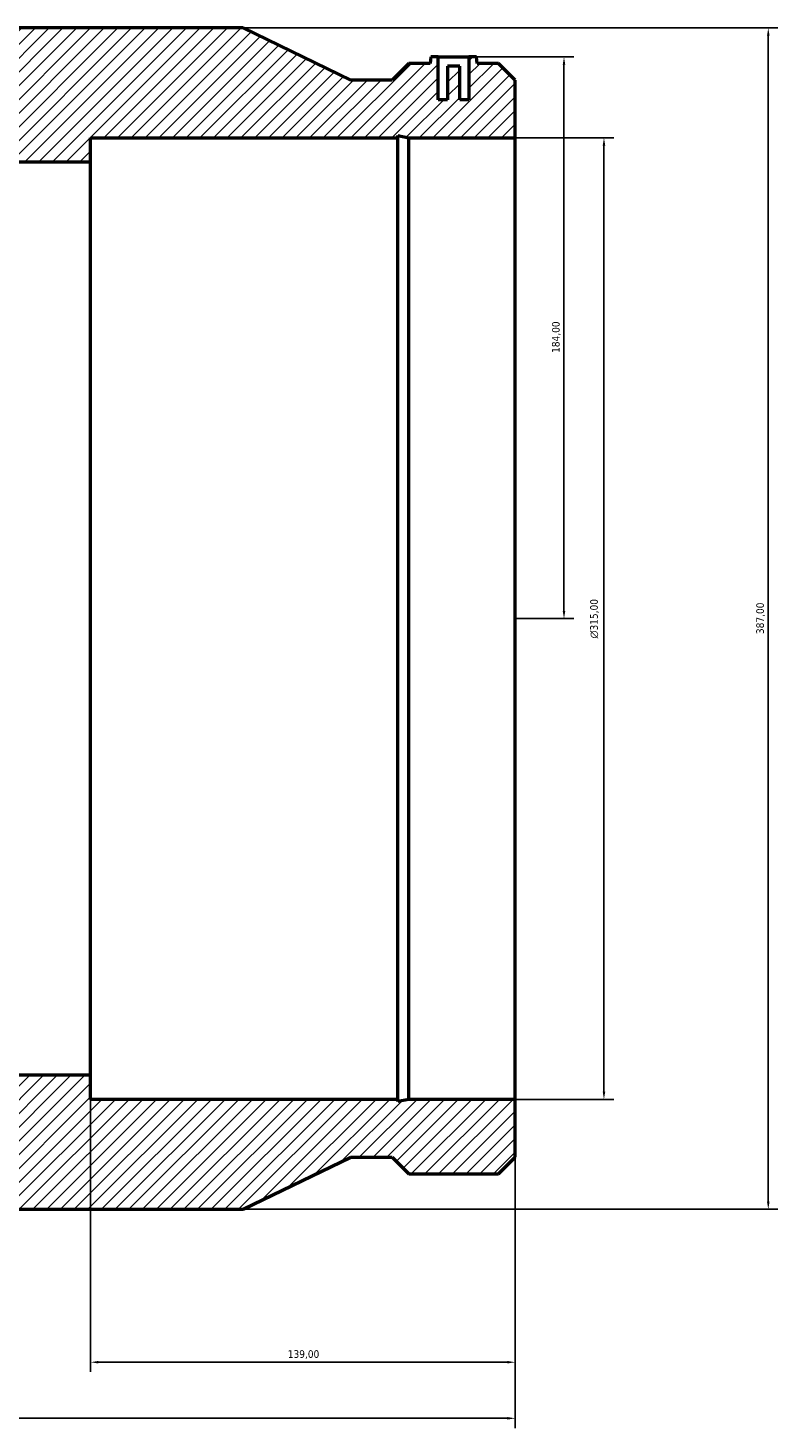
# Model space of a CAD drawing. Header units: millimetres. Extents: x -226 to 1440, y -277 to 1632.
# Tile 6 of 7: x 550 to 795, y 1162 to 1621. Entities that reach past the tile are written whole.
import ezdxf

# ---------------------------------------------------------------- set-up
doc = ezdxf.new("R2010")
doc.units = ezdxf.units.MM
for name, color, linetype, lineweight in [('Dimension (ISO)', 7, 'Continuous', 25), ('Hatch (ISO)', 7, 'Continuous', 18), ('Visible (ISO)', 7, 'Continuous', 50)]:
    doc.layers.add(name, color=color, linetype=linetype, lineweight=lineweight)
doc.styles.add('Note Text (ISO)', font='tahoma.ttf')
doc.dimstyles.new('Default (ISO)', dxfattribs={"dimtxt": 2.5, "dimasz": 2.5, "dimexe": 3.175, "dimexo": 0, "dimgap": 0.762, "dimtad": 1, "dimrnd": 1e-08, "dimzin": 0, "dimtxsty": 'Note Text (ISO)', "dimcen": 0.09, "dimdle": 10, "dimclrd": 256, "dimclre": 256, "dimclrt": 232, "dimazin": 0, "dimtfac": 1.40208, "dimtmove": 0, "dimatfit": 3, "dimfxl": 1, "dimtolj": 1, "dimtzin": 0, "dimlwd": -1, "dimlwe": -1, "dimarcsym": 0})

# ---------------------------------------------------------------- blocks, each defined once
blk = doc.blocks.new('*D7')
at = {"layer": 'Defpoints', "color": 0, "transparency": 16777216}
for p in [(570.03, 1277.51), (709.03, 1269.64), (570.03, 1183.51)]:
    blk.add_point(p, dxfattribs=at)
at = {"layer": 'Dimension (ISO)', "transparency": 16777216}
for p, q in [((570.03, 1277.51), (570.03, 1180.34)), ((709.03, 1269.64), (709.03, 1180.34)), ((706.53, 1183.51), (572.53, 1183.51))]:
    blk.add_line(p, q, dxfattribs=at)
for points in [[(572.53, 1183.93), (572.53, 1183.1), (570.03, 1183.51)], [(706.53, 1183.93), (706.53, 1183.1), (709.03, 1183.51)]]:
    blk.add_solid(points, dxfattribs=at)
at = {"layer": 'Dimension (ISO)', "color": 232, "true_color": 0xca0064, "transparency": 16777216, "insert": (634.58, 1187.45), "char_height": 2.5, "attachment_point": 1, "style": 'Note Text (ISO)'}
blk.add_mtext('\\A1;139,00', dxfattribs=at)
blk = doc.blocks.new('*D8')
at = {"layer": 'Defpoints', "color": 0, "transparency": 16777216}
for p in [(709.03, 1584.64), (709.03, 1269.64), (738.12, 1269.64)]:
    blk.add_point(p, dxfattribs=at)
at = {"layer": 'Dimension (ISO)', "transparency": 16777216}
for p, q in [((709.03, 1584.64), (741.3, 1584.64)), ((738.12, 1582.14), (738.12, 1272.14)), ((709.03, 1269.64), (741.3, 1269.64))]:
    blk.add_line(p, q, dxfattribs=at)
for points in [[(737.71, 1582.14), (738.54, 1582.14), (738.12, 1584.64)], [(737.71, 1272.14), (738.54, 1272.14), (738.12, 1269.64)]]:
    blk.add_solid(points, dxfattribs=at)
at = {"layer": 'Dimension (ISO)', "color": 232, "true_color": 0xca0064, "transparency": 16777216, "insert": (733.6, 1420.65), "char_height": 2.5, "attachment_point": 1, "rotation": 90, "style": 'Note Text (ISO)'}
blk.add_mtext('\\A1;\\fAIGDT|b0|i0;\\H2.5000;\\ln\\fTahoma|b0|i0;\\H2.5000;315,00', dxfattribs=at)
blk = doc.blocks.new('*D9')
at = {"layer": 'Defpoints', "color": 0, "transparency": 16777216}
for p in [(619.93, 1620.64), (619.93, 1233.64), (791.93, 1233.64)]:
    blk.add_point(p, dxfattribs=at)
at = {"layer": 'Dimension (ISO)', "transparency": 16777216}
for p, q in [((619.93, 1620.64), (795.11, 1620.64)), ((791.93, 1618.14), (791.93, 1236.14)), ((619.93, 1233.64), (795.11, 1233.64))]:
    blk.add_line(p, q, dxfattribs=at)
for points in [[(791.51, 1618.14), (792.35, 1618.14), (791.93, 1620.64)], [(791.51, 1236.14), (792.35, 1236.14), (791.93, 1233.64)]]:
    blk.add_solid(points, dxfattribs=at)
at = {"layer": 'Dimension (ISO)', "color": 232, "true_color": 0xca0064, "transparency": 16777216, "insert": (787.99, 1422.08), "char_height": 2.5, "attachment_point": 1, "rotation": 90, "style": 'Note Text (ISO)'}
blk.add_mtext('\\A1;387,00', dxfattribs=at)
blk = doc.blocks.new('*D10')
at = {"layer": 'Defpoints', "color": 0, "transparency": 16777216}
for p in [(693.88, 1611.14), (709.03, 1427.14), (725.03, 1427.14)]:
    blk.add_point(p, dxfattribs=at)
at = {"layer": 'Dimension (ISO)', "transparency": 16777216}
for p, q in [((693.88, 1611.14), (728.21, 1611.14)), ((725.03, 1608.64), (725.03, 1429.64)), ((709.03, 1427.14), (728.21, 1427.14))]:
    blk.add_line(p, q, dxfattribs=at)
for points in [[(724.61, 1608.64), (725.45, 1608.64), (725.03, 1611.14)], [(724.61, 1429.64), (725.45, 1429.64), (725.03, 1427.14)]]:
    blk.add_solid(points, dxfattribs=at)
at = {"layer": 'Dimension (ISO)', "color": 232, "true_color": 0xca0064, "transparency": 16777216, "insert": (721.09, 1514.19), "char_height": 2.5, "attachment_point": 1, "rotation": 90, "style": 'Note Text (ISO)'}
blk.add_mtext('\\A1;184,00', dxfattribs=at)
blk = doc.blocks.new('*D11')
at = {"layer": 'Defpoints', "color": 0, "transparency": 16777216}
for p in [(304.03, 1427.14), (709.03, 1269.64), (304.03, 1165.14)]:
    blk.add_point(p, dxfattribs=at)
at = {"layer": 'Dimension (ISO)', "transparency": 16777216}
for p, q in [((304.03, 1427.14), (304.03, 1161.96)), ((709.03, 1269.64), (709.03, 1161.96)), ((706.53, 1165.14), (306.53, 1165.14))]:
    blk.add_line(p, q, dxfattribs=at)
for points in [[(306.53, 1165.56), (306.53, 1164.72), (304.03, 1165.14)], [(706.53, 1165.56), (706.53, 1164.72), (709.03, 1165.14)]]:
    blk.add_solid(points, dxfattribs=at)
at = {"layer": 'Dimension (ISO)', "color": 232, "true_color": 0xca0064, "transparency": 16777216, "insert": (501.42, 1169.07), "char_height": 2.5, "attachment_point": 1, "style": 'Note Text (ISO)'}
blk.add_mtext('\\A1;405,00', dxfattribs=at)

msp = doc.modelspace()

# ---------------------------------------------------------------- hatches: boundary and pattern name
at = {"layer": 'Hatch (ISO)'}
h = msp.add_hatch(dxfattribs=at)
h.set_pattern_fill('ANSI31', color=256, scale=25.4, style=0)
h.set_pattern_definition([(45, (0, 0), (-2.245064, 2.245064), [])])
edge = h.paths.add_edge_path()
edge.add_ellipse((624.094, 1427.14), major_axis=(-297.651, 117.66), ratio=1, start_angle=0, end_angle=43.13719)
edge.add_ellipse((385.031, 1332.64), major_axis=(-58.589, -23.16), ratio=1, start_angle=0, end_angle=68.4314)
edge.add_line((385.031, 1269.64), (385.031, 1250.706))
edge.add_line((385.031, 1250.706), (390.488, 1245.25))
edge.add_line((390.488, 1245.25), (419.885, 1245.25))
edge.add_line((419.885, 1245.25), (425.341, 1250.706))
edge.add_line((425.341, 1250.706), (438.778, 1250.706))
edge.add_line((438.778, 1250.706), (474.131, 1233.64))
edge.add_line((474.131, 1233.64), (619.931, 1233.64))
edge.add_line((619.931, 1233.64), (655.285, 1250.706))
edge.add_line((655.285, 1250.706), (668.721, 1250.706))
edge.add_line((668.721, 1250.706), (674.178, 1245.25))
edge.add_line((674.178, 1245.25), (703.575, 1245.25))
edge.add_line((703.575, 1245.25), (709.031, 1250.706))
edge.add_line((709.031, 1250.706), (709.031, 1269.64))
edge.add_line((709.031, 1269.64), (674.178, 1269.64))
edge.add_line((674.178, 1269.64), (670.652, 1268.89))
edge.add_line((670.652, 1268.89), (670.652, 1269.64))
edge.add_line((670.652, 1269.64), (570.031, 1269.64))
edge.add_line((570.031, 1269.64), (570.031, 1277.515))
edge.add_line((570.031, 1277.515), (524.031, 1277.515))
edge.add_line((524.031, 1277.515), (524.031, 1301.14))
edge.add_line((524.031, 1301.14), (385.031, 1301.14))
edge.add_ellipse((385.031, 1332.64), major_axis=(0, -31.5), ratio=1, start_angle=291.5686, end_angle=360, ccw=False)
edge.add_ellipse((624.094, 1427.14), major_axis=(-268.357, -106.08), ratio=1, start_angle=316.86281, end_angle=360, ccw=False)
edge.add_ellipse((385.031, 1521.64), major_axis=(-29.294, 11.58), ratio=1, start_angle=291.5686, end_angle=360, ccw=False)
edge.add_line((385.031, 1553.14), (524.031, 1553.14))
edge.add_line((524.031, 1553.14), (524.031, 1576.765))
edge.add_line((524.031, 1576.765), (570.031, 1576.765))
edge.add_line((570.031, 1576.765), (570.031, 1584.64))
edge.add_line((570.031, 1584.64), (670.652, 1584.64))
edge.add_line((670.652, 1584.64), (670.652, 1585.389))
edge.add_line((670.652, 1585.389), (674.178, 1584.64))
edge.add_line((674.178, 1584.64), (709.031, 1584.64))
edge.add_line((709.031, 1584.64), (709.031, 1603.573))
edge.add_line((709.031, 1603.573), (703.575, 1609.03))
edge.add_line((703.575, 1609.03), (696.561, 1609.03))
edge.add_line((696.561, 1609.03), (696.376, 1611.14))
edge.add_line((696.376, 1611.14), (693.876, 1611.14))
edge.add_line((693.876, 1611.14), (693.876, 1597.14))
edge.add_line((693.876, 1597.14), (690.876, 1597.14))
edge.add_line((690.876, 1597.14), (690.876, 1608.14))
edge.add_line((690.876, 1608.14), (686.876, 1608.14))
edge.add_line((686.876, 1608.14), (686.876, 1597.14))
edge.add_line((686.876, 1597.14), (683.876, 1597.14))
edge.add_line((683.876, 1597.14), (683.876, 1611.14))
edge.add_line((683.876, 1611.14), (681.376, 1611.14))
edge.add_line((681.376, 1611.14), (681.192, 1609.03))
edge.add_line((681.192, 1609.03), (674.178, 1609.03))
edge.add_line((674.178, 1609.03), (668.721, 1603.573))
edge.add_line((668.721, 1603.573), (655.285, 1603.573))
edge.add_line((655.285, 1603.573), (619.931, 1620.64))
edge.add_line((619.931, 1620.64), (474.131, 1620.64))
edge.add_line((474.131, 1620.64), (438.778, 1603.573))
edge.add_line((438.778, 1603.573), (425.341, 1603.573))
edge.add_line((425.341, 1603.573), (419.885, 1609.03))
edge.add_line((419.885, 1609.03), (412.871, 1609.03))
edge.add_line((412.871, 1609.03), (412.686, 1611.14))
edge.add_line((412.686, 1611.14), (410.186, 1611.14))
edge.add_line((410.186, 1611.14), (410.186, 1597.14))
edge.add_line((410.186, 1597.14), (407.186, 1597.14))
edge.add_line((407.186, 1597.14), (407.186, 1608.14))
edge.add_line((407.186, 1608.14), (403.186, 1608.14))
edge.add_line((403.186, 1608.14), (403.186, 1597.14))
edge.add_line((403.186, 1597.14), (400.186, 1597.14))
edge.add_line((400.186, 1597.14), (400.186, 1611.14))
edge.add_line((400.186, 1611.14), (397.686, 1611.14))
edge.add_line((397.686, 1611.14), (397.502, 1609.03))
edge.add_line((397.502, 1609.03), (390.488, 1609.03))
edge.add_line((390.488, 1609.03), (385.031, 1603.573))
edge.add_line((385.031, 1603.573), (385.031, 1584.64))
edge.add_ellipse((385.031, 1521.64), major_axis=(0, 63), ratio=1, start_angle=0, end_angle=68.4314)
h.paths.add_polyline_path([(419.885, 1269.64), (423.41, 1269.64), (423.41, 1268.89)], flags=0)
h.paths.add_polyline_path([(423.41, 1584.64), (419.885, 1584.64), (423.41, 1585.389)], flags=0)

# ---------------------------------------------------------------- linework, layer by layer
at = {"layer": 'Visible (ISO)'}
for p, q in [((619.931, 1620.64), (474.131, 1620.64)), ((655.285, 1603.573), (619.931, 1620.64)), ((681.376, 1611.14), (681.192, 1609.03)), ((683.876, 1611.14), (681.376, 1611.14)), ((683.876, 1597.14), (683.876, 1611.14)), ((683.876, 1611.14), (693.876, 1611.14)), ((696.376, 1611.14), (693.876, 1611.14)), ((693.876, 1611.14), (693.876, 1597.14)), ((696.561, 1609.03), (696.376, 1611.14)), ((674.178, 1609.03), (668.721, 1603.573)), ((681.192, 1609.03), (674.178, 1609.03)), ((690.876, 1608.14), (686.876, 1608.14)), ((686.876, 1608.14), (686.876, 1597.14)), ((690.876, 1597.14), (690.876, 1608.14)), ((703.575, 1609.03), (696.561, 1609.03)), ((709.031, 1603.573), (703.575, 1609.03)), ((668.721, 1603.573), (655.285, 1603.573)), ((709.031, 1584.64), (709.031, 1603.573)), ((686.876, 1597.14), (683.876, 1597.14)), ((693.876, 1597.14), (690.876, 1597.14)), ((570.031, 1576.765), (570.031, 1584.64)), ((570.031, 1584.64), (670.652, 1584.64)), ((670.652, 1584.64), (670.652, 1585.389)), ((670.652, 1585.389), (674.178, 1584.64)), ((670.652, 1269.64), (670.652, 1584.64)), ((674.178, 1584.64), (709.031, 1584.64)), ((674.178, 1269.64), (674.178, 1584.64)), ((709.031, 1269.64), (709.031, 1584.64)), ((524.031, 1576.765), (570.031, 1576.765)), ((570.031, 1277.515), (570.031, 1576.765)), ((570.031, 1277.515), (524.031, 1277.515)), ((570.031, 1269.64), (570.031, 1277.515)), ((670.652, 1269.64), (570.031, 1269.64)), ((674.178, 1269.64), (670.652, 1268.89)), ((670.652, 1268.89), (670.652, 1269.64)), ((709.031, 1269.64), (674.178, 1269.64)), ((709.031, 1250.706), (709.031, 1269.64)), ((619.931, 1233.64), (655.285, 1250.706)), ((655.285, 1250.706), (668.721, 1250.706)), ((668.721, 1250.706), (674.178, 1245.25)), ((703.575, 1245.25), (709.031, 1250.706)), ((674.178, 1245.25), (703.575, 1245.25)), ((474.131, 1233.64), (619.931, 1233.64))]:
    msp.add_line(p, q, dxfattribs=at)

# ---------------------------------------------------------------- dimensions: what is measured, and where the dimension line sits
at = {"layer": 'Dimension (ISO)'}
for base, p1, p2, angle, picture, middle in [((791.931, 1233.64), (619.931, 1620.64), (619.931, 1233.64), 90, '*D9', (791.931, 1427.14)), ((725.031, 1427.14), (693.876, 1611.14), (709.031, 1427.14), 90, '*D10', (725.031, 1519.14)), ((304.031, 1165.14), (709.031, 1269.64), (304.031, 1427.14), 180, '*D11', (506.531, 1165.14)), ((570.031, 1183.515), (709.031, 1269.64), (570.031, 1277.515), 180, '*D7', (639.531, 1183.515))]:
    dim = msp.add_linear_dim(base=base, p1=p1, p2=p2, angle=angle, dimstyle='Default (ISO)', override={"dimdec": 2, "dimtp": 0, "dimtm": 0, "dimtdec": 2, "dimtofl": 0, "dimatfit": 1}, dxfattribs=at)
    dim.commit()
    dim.dimension.update_dxf_attribs({"geometry": picture, "text_midpoint": middle, "dimtype": 160})
dim = msp.add_linear_dim(base=(738.123, 1269.64), p1=(709.031, 1584.64), p2=(709.031, 1269.64), angle=90, text='\\fAIGDT|b0|i0;\\H2.5000;\\ln\\fTahoma|b0|i0;\\H2.5000;<>', dimstyle='Default (ISO)', override={"dimdec": 2, "dimtp": 0, "dimtm": 0, "dimtdec": 2, "dimtofl": 0, "dimatfit": 1}, dxfattribs=at)
dim.commit()
dim.dimension.update_dxf_attribs({"geometry": '*D8', "text_midpoint": (738.123, 1427.14), "dimtype": 160})

doc.saveas('drawing.dxf')
